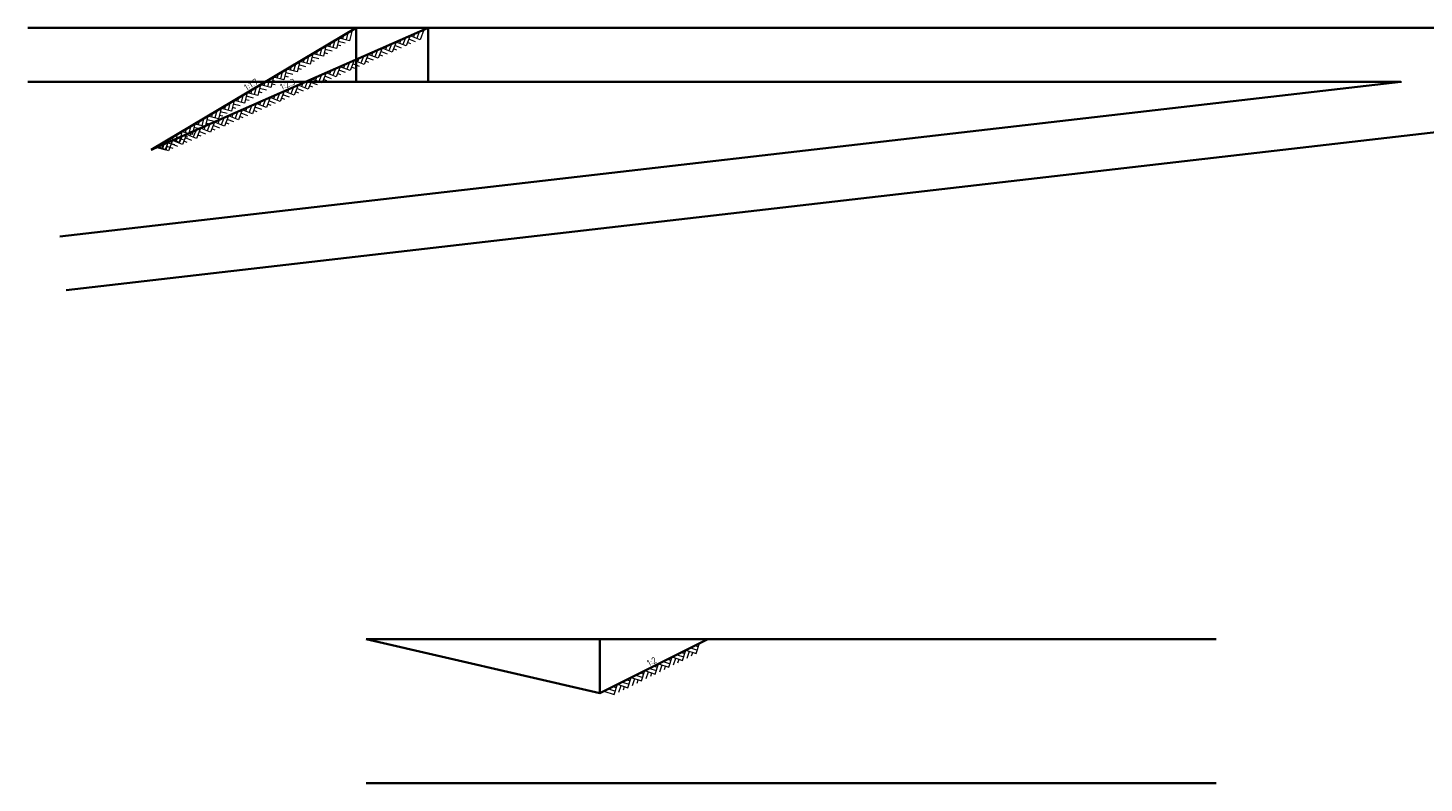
# Model space of a CAD drawing. Header units: metres. Extents: x 170926 to 172327, y 405849 to 407908.
# Tile 19 of 19: x 171253 to 171330, y 407866 to 407908. Entities that reach past the tile are written whole.
import ezdxf
from ezdxf.enums import TextEntityAlignment as Align

# ---------------------------------------------------------------- set-up
doc = ezdxf.new("R2010")
doc.units = ezdxf.units.M
for name, color, linetype, lineweight in [('N-WE-GW-TALUD-T18', 1, 'Continuous', 18), ('N-WE-GW-TALUDARCERING-G', 90, 'Continuous', 18), ('N-WE-VH-KANTVERHARDING-G', 210, 'Continuous', 35)]:
    doc.layers.add(name, color=color, linetype=linetype, lineweight=lineweight)
doc.styles.add('NLCS-ISO', font='NLCS-ISO.ttf')

msp = doc.modelspace()

# ---------------------------------------------------------------- linework, layer by layer
at = {"layer": 'N-WE-GW-TALUDARCERING-G'}
for p, q in [((171270.694, 407907.739), (171270.547, 407907.157)), ((171274.68, 407907.766), (171274.463, 407907.206)), ((171269.479, 407907.014), (171269.43, 407906.821)), ((171269.722, 407907.159), (171269.624, 407906.772)), ((171269.965, 407907.304), (171269.818, 407906.723)), ((171270.304, 407907.012), (171269.916, 407907.11)), ((171270.547, 407907.157), (171269.965, 407907.304)), ((171270.208, 407907.449), (171270.159, 407907.255)), ((171270.451, 407907.594), (171270.353, 407907.206)), ((171272.868, 407906.967), (171272.724, 407906.594)), ((171273.127, 407907.081), (171272.91, 407906.522)), ((171273.687, 407906.864), (171273.127, 407907.081)), ((171273.386, 407907.195), (171273.313, 407907.009)), ((171273.645, 407907.309), (171273.5, 407906.936)), ((171273.904, 407907.423), (171273.687, 407906.864)), ((171273.945, 407906.978), (171273.759, 407907.05)), ((171274.204, 407907.092), (171273.831, 407907.237)), ((171274.463, 407907.206), (171273.904, 407907.423)), ((171274.162, 407907.537), (171274.09, 407907.351)), ((171274.421, 407907.652), (171274.276, 407907.279)), ((171268.264, 407906.29), (171268.166, 407905.903)), ((171268.507, 407906.435), (171268.36, 407905.854)), ((171268.846, 407906.143), (171268.458, 407906.241)), ((171269.089, 407906.288), (171268.507, 407906.435)), ((171268.75, 407906.58), (171268.701, 407906.386)), ((171268.993, 407906.725), (171268.895, 407906.337)), ((171269.236, 407906.87), (171269.089, 407906.288)), ((171269.332, 407906.433), (171269.138, 407906.482)), ((171269.575, 407906.578), (171269.187, 407906.676)), ((171269.818, 407906.723), (171269.236, 407906.87)), ((171270.061, 407906.867), (171269.867, 407906.916)), ((171271.316, 407906.282), (171271.171, 407905.909)), ((171271.575, 407906.396), (171271.358, 407905.837)), ((171271.875, 407906.065), (171271.502, 407906.21)), ((171272.134, 407906.179), (171271.575, 407906.396)), ((171271.833, 407906.51), (171271.761, 407906.324)), ((171272.092, 407906.624), (171271.947, 407906.251)), ((171272.351, 407906.739), (171272.134, 407906.179)), ((171272.392, 407906.293), (171272.206, 407906.365)), ((171272.651, 407906.407), (171272.278, 407906.552)), ((171272.91, 407906.522), (171272.351, 407906.739)), ((171272.609, 407906.853), (171272.537, 407906.666)), ((171273.169, 407906.636), (171272.982, 407906.708)), ((171273.428, 407906.75), (171273.055, 407906.894)), ((171266.807, 407905.421), (171266.709, 407905.034)), ((171267.05, 407905.566), (171266.903, 407904.985)), ((171267.631, 407905.419), (171267.05, 407905.566)), ((171267.292, 407905.711), (171267.243, 407905.517)), ((171267.536, 407905.856), (171267.437, 407905.468)), ((171267.779, 407906.001), (171267.631, 407905.419)), ((171267.874, 407905.564), (171267.68, 407905.613)), ((171268.117, 407905.709), (171267.729, 407905.807)), ((171268.36, 407905.854), (171267.779, 407906.001)), ((171268.021, 407906.145), (171267.972, 407905.952)), ((171268.603, 407905.998), (171268.409, 407906.047)), ((171269.504, 407905.483), (171269.432, 407905.296)), ((171269.763, 407905.597), (171269.618, 407905.224)), ((171270.022, 407905.711), (171269.805, 407905.152)), ((171270.322, 407905.38), (171269.949, 407905.525)), ((171270.581, 407905.494), (171270.022, 407905.711)), ((171270.28, 407905.825), (171270.208, 407905.639)), ((171270.539, 407905.939), (171270.395, 407905.567)), ((171270.798, 407906.054), (171270.581, 407905.494)), ((171270.84, 407905.608), (171270.653, 407905.681)), ((171271.099, 407905.723), (171270.726, 407905.867)), ((171271.358, 407905.837), (171270.798, 407906.054)), ((171271.057, 407906.168), (171270.984, 407905.981)), ((171271.616, 407905.951), (171271.43, 407906.023)), ((171265.592, 407904.697), (171265.445, 407904.116)), ((171266.174, 407904.55), (171265.592, 407904.697)), ((171265.835, 407904.842), (171265.786, 407904.648)), ((171266.078, 407904.987), (171265.98, 407904.599)), ((171266.321, 407905.132), (171266.174, 407904.55)), ((171266.416, 407904.695), (171266.223, 407904.744)), ((171266.66, 407904.84), (171266.272, 407904.938)), ((171266.903, 407904.985), (171266.321, 407905.132)), ((171266.564, 407905.276), (171266.515, 407905.083)), ((171267.145, 407905.129), (171266.951, 407905.178)), ((171267.388, 407905.274), (171267.001, 407905.372)), ((171267.693, 407904.684), (171267.476, 407904.125)), ((171268.252, 407904.467), (171267.693, 407904.684)), ((171267.951, 407904.798), (171267.879, 407904.611)), ((171268.21, 407904.912), (171268.066, 407904.539)), ((171268.469, 407905.026), (171268.252, 407904.467)), ((171268.511, 407904.581), (171268.324, 407904.653)), ((171268.77, 407904.695), (171268.397, 407904.84)), ((171269.028, 407904.809), (171268.469, 407905.026)), ((171268.728, 407905.14), (171268.655, 407904.954)), ((171268.987, 407905.255), (171268.842, 407904.882)), ((171269.245, 407905.369), (171269.028, 407904.809)), ((171269.287, 407904.923), (171269.101, 407904.996)), ((171269.546, 407905.038), (171269.173, 407905.182)), ((171269.805, 407905.152), (171269.245, 407905.369)), ((171270.063, 407905.266), (171269.877, 407905.338)), ((171264.377, 407903.973), (171264.328, 407903.779)), ((171264.62, 407904.118), (171264.522, 407903.73)), ((171264.863, 407904.263), (171264.716, 407903.681)), ((171264.959, 407903.826), (171264.765, 407903.875)), ((171265.202, 407903.971), (171264.814, 407904.069)), ((171265.445, 407904.116), (171264.863, 407904.263)), ((171265.106, 407904.407), (171265.057, 407904.214)), ((171265.349, 407904.552), (171265.251, 407904.165)), ((171265.688, 407904.26), (171265.494, 407904.309)), ((171265.931, 407904.405), (171265.543, 407904.503)), ((171265.881, 407903.885), (171265.736, 407903.512)), ((171266.14, 407903.999), (171265.923, 407903.44)), ((171266.699, 407903.782), (171266.14, 407903.999)), ((171266.398, 407904.113), (171266.326, 407903.927)), ((171266.657, 407904.227), (171266.513, 407903.854)), ((171266.916, 407904.342), (171266.699, 407903.782)), ((171266.958, 407903.896), (171266.771, 407903.968)), ((171267.217, 407904.01), (171266.844, 407904.155)), ((171267.476, 407904.125), (171266.916, 407904.342)), ((171267.175, 407904.456), (171267.103, 407904.269)), ((171267.434, 407904.57), (171267.289, 407904.197)), ((171267.734, 407904.239), (171267.548, 407904.311)), ((171267.993, 407904.353), (171267.62, 407904.497)), ((171262.919, 407903.104), (171262.87, 407902.91)), ((171263.162, 407903.249), (171263.064, 407902.861)), ((171263.406, 407903.394), (171263.258, 407902.812)), ((171263.744, 407903.102), (171263.356, 407903.2)), ((171263.987, 407903.247), (171263.406, 407903.394)), ((171263.648, 407903.538), (171263.599, 407903.345)), ((171263.891, 407903.683), (171263.793, 407903.296)), ((171264.134, 407903.828), (171263.987, 407903.247)), ((171264.069, 407903.086), (171263.997, 407902.899)), ((171264.23, 407903.391), (171264.036, 407903.44)), ((171264.473, 407903.536), (171264.085, 407903.634)), ((171264.716, 407903.681), (171264.134, 407903.828)), ((171264.328, 407903.2), (171264.184, 407902.827)), ((171264.587, 407903.314), (171264.37, 407902.755)), ((171264.888, 407902.983), (171264.515, 407903.128)), ((171265.147, 407903.097), (171264.587, 407903.314)), ((171264.846, 407903.428), (171264.773, 407903.242)), ((171265.105, 407903.542), (171264.96, 407903.17)), ((171265.364, 407903.657), (171265.147, 407903.097)), ((171265.405, 407903.211), (171265.219, 407903.284)), ((171265.664, 407903.325), (171265.291, 407903.47)), ((171265.923, 407903.44), (171265.364, 407903.657)), ((171265.622, 407903.771), (171265.55, 407903.584)), ((171266.182, 407903.554), (171265.995, 407903.626)), ((171266.44, 407903.668), (171266.068, 407903.813)), ((171261.705, 407902.38), (171261.607, 407901.992)), ((171261.948, 407902.525), (171261.801, 407901.943)), ((171262.286, 407902.233), (171261.899, 407902.331)), ((171262.53, 407902.378), (171261.948, 407902.525)), ((171262.191, 407902.669), (171262.141, 407902.476)), ((171262.434, 407902.814), (171262.336, 407902.427)), ((171262.517, 407902.401), (171262.444, 407902.214)), ((171262.677, 407902.959), (171262.53, 407902.378)), ((171262.772, 407902.522), (171262.578, 407902.571)), ((171263.015, 407902.667), (171262.628, 407902.765)), ((171262.776, 407902.515), (171262.631, 407902.142)), ((171263.258, 407902.812), (171262.677, 407902.959)), ((171263.035, 407902.629), (171262.818, 407902.07)), ((171263.335, 407902.298), (171262.962, 407902.443)), ((171263.594, 407902.412), (171263.035, 407902.629)), ((171263.293, 407902.743), (171263.221, 407902.557)), ((171263.501, 407902.957), (171263.307, 407903.006)), ((171263.552, 407902.858), (171263.407, 407902.485)), ((171263.811, 407902.972), (171263.594, 407902.412)), ((171263.852, 407902.526), (171263.666, 407902.599)), ((171264.111, 407902.641), (171263.738, 407902.785)), ((171264.37, 407902.755), (171263.811, 407902.972)), ((171264.629, 407902.869), (171264.442, 407902.941)), ((171260.49, 407901.656), (171260.343, 407901.074)), ((171260.705, 407901.602), (171260.488, 407901.043)), ((171261.072, 407901.509), (171260.49, 407901.656)), ((171260.733, 407901.8), (171260.684, 407901.607)), ((171261.265, 407901.385), (171260.705, 407901.602)), ((171260.976, 407901.945), (171260.878, 407901.558)), ((171260.964, 407901.716), (171260.892, 407901.53)), ((171261.219, 407902.09), (171261.072, 407901.509)), ((171261.223, 407901.83), (171261.078, 407901.457)), ((171261.315, 407901.653), (171261.121, 407901.702)), ((171261.558, 407901.798), (171261.17, 407901.896)), ((171261.801, 407901.943), (171261.219, 407902.09)), ((171261.482, 407901.944), (171261.265, 407901.385)), ((171261.523, 407901.499), (171261.337, 407901.571)), ((171261.782, 407901.613), (171261.409, 407901.758)), ((171261.462, 407902.235), (171261.413, 407902.041)), ((171262.041, 407901.728), (171261.482, 407901.944)), ((171261.74, 407902.058), (171261.668, 407901.872)), ((171262.043, 407902.088), (171261.849, 407902.137)), ((171261.999, 407902.173), (171261.855, 407901.8)), ((171262.258, 407902.287), (171262.041, 407901.728)), ((171262.3, 407901.842), (171262.113, 407901.914)), ((171262.559, 407901.956), (171262.186, 407902.1)), ((171262.818, 407902.07), (171262.258, 407902.287)), ((171263.076, 407902.184), (171262.89, 407902.256)), ((171260.343, 407901.074), (171259.761, 407901.221)), ((171260.488, 407901.043), (171259.929, 407901.26)), ((171260.004, 407901.366), (171259.955, 407901.172)), ((171260.188, 407901.374), (171260.115, 407901.187)), ((171260.247, 407901.511), (171260.149, 407901.123)), ((171260.447, 407901.488), (171260.302, 407901.115)), ((171260.586, 407901.219), (171260.392, 407901.268)), ((171260.829, 407901.364), (171260.441, 407901.462)), ((171260.747, 407901.157), (171260.561, 407901.229)), ((171261.006, 407901.271), (171260.633, 407901.416)), ((171289.805, 407873.092), (171289.995, 407873.661)), ((171288.287, 407872.333), (171288.477, 407872.902)), ((171288.477, 407872.902), (171289.046, 407872.712)), ((171288.54, 407872.46), (171288.667, 407872.839)), ((171288.73, 407873.029), (171289.11, 407872.902)), ((171288.983, 407873.155), (171289.173, 407873.092)), ((171289.046, 407872.712), (171289.236, 407873.282)), ((171289.236, 407873.282), (171289.805, 407873.092)), ((171289.299, 407872.839), (171289.426, 407873.218)), ((171289.489, 407873.408), (171289.868, 407873.282)), ((171289.552, 407872.966), (171289.616, 407873.155)), ((171289.742, 407873.535), (171289.932, 407873.472)), ((171286.769, 407871.574), (171286.959, 407872.143)), ((171286.959, 407872.143), (171287.528, 407871.953)), ((171287.022, 407871.701), (171287.149, 407872.08)), ((171287.212, 407872.27), (171287.592, 407872.143)), ((171287.465, 407872.396), (171287.655, 407872.333)), ((171287.528, 407871.953), (171287.718, 407872.523)), ((171287.718, 407872.523), (171288.287, 407872.333)), ((171287.781, 407872.08), (171287.908, 407872.46)), ((171287.971, 407872.649), (171288.351, 407872.523)), ((171288.035, 407872.207), (171288.098, 407872.396)), ((171288.224, 407872.776), (171288.414, 407872.713)), ((171288.793, 407872.586), (171288.857, 407872.776)), ((171285.251, 407870.815), (171285.441, 407871.384)), ((171285.441, 407871.384), (171286.01, 407871.195)), ((171285.505, 407870.942), (171285.631, 407871.321)), ((171285.694, 407871.511), (171286.074, 407871.384)), ((171285.947, 407871.637), (171286.137, 407871.574)), ((171286.01, 407871.195), (171286.2, 407871.764)), ((171286.2, 407871.764), (171286.769, 407871.574)), ((171286.263, 407871.321), (171286.39, 407871.701)), ((171286.453, 407871.89), (171286.833, 407871.764)), ((171286.517, 407871.448), (171286.58, 407871.637)), ((171286.706, 407872.017), (171286.896, 407871.954)), ((171287.276, 407871.827), (171287.339, 407872.017)), ((171284.682, 407871.005), (171285.251, 407870.815)), ((171284.935, 407871.131), (171285.315, 407871.005)), ((171285.188, 407871.258), (171285.378, 407871.195)), ((171285.758, 407871.068), (171285.821, 407871.258))]:
    msp.add_line(p, q, dxfattribs=at)
at = {"layer": 'N-WE-VH-KANTVERHARDING-G'}
msp.add_line((171284.459, 407873.893), (171284.459, 407870.893), dxfattribs=at)
at = {"layer": 'N-WE-VH-KANTVERHARDING-G', "color": 2, "flags": 128}
for points in [[(171252.675, 407907.867), (171381.156, 407907.867), (171254.799, 407893.293)], [(171252.675, 407904.867), (171328.961, 407904.867), (171254.455, 407896.274)]]:
    msp.add_lwpolyline(points, dxfattribs=at)
at = {"layer": 'N-WE-VH-KANTVERHARDING-G', "flags": 128}
for points in [[(171270.909, 407907.867), (171259.532, 407901.084)], [(171274.909, 407907.867), (171259.532, 407901.084)], [(171270.909, 407907.867), (171270.909, 407904.867)], [(171274.909, 407907.867), (171274.909, 407904.867)], [(171271.459, 407873.893), (171318.696, 407873.893)], [(171271.459, 407873.893), (171284.459, 407870.893), (171290.459, 407873.893)], [(171271.459, 407865.893), (171318.696, 407865.893)]]:
    msp.add_lwpolyline(points, dxfattribs=at)

# ---------------------------------------------------------------- texts
at = {"layer": 'N-WE-GW-TALUD-T18', "style": 'NLCS-ISO'}
for s, rotation, p in [('1:1.7', 30.80124, (171265.22, 407904.476)), ('1:2.3', 23.80106, (171267.22, 407904.476)), ('1:2', 26.56505, (171287.459, 407872.393))]:
    msp.add_text(s, height=0.36, rotation=rotation, dxfattribs=at).set_placement(p, align=Align.BOTTOM_CENTER)

doc.saveas('drawing.dxf')
